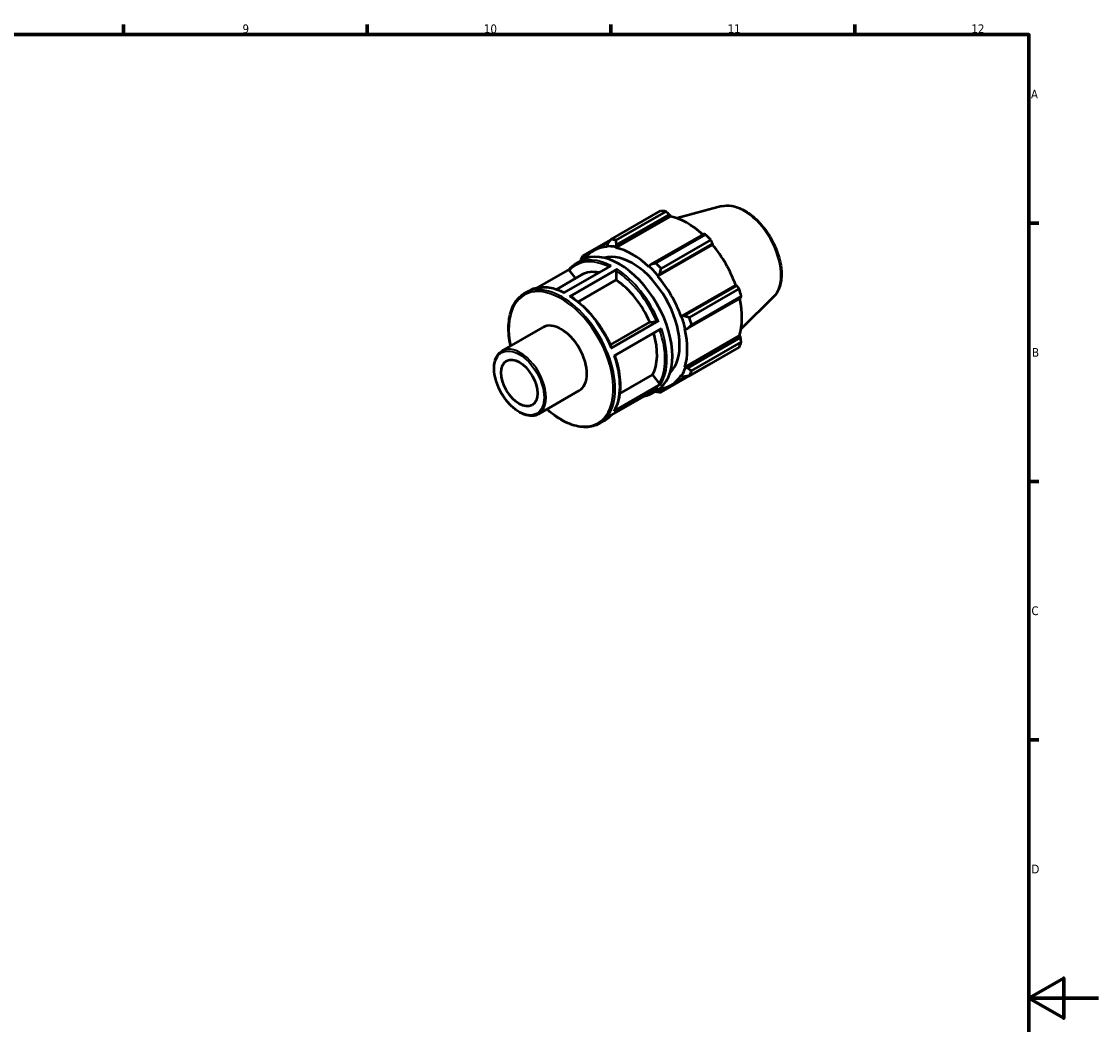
# Model space of a CAD drawing. Header units: millimetres. Extents: x 0 to 931, y 0 to 594.
# Tile 4 of 4: x 531 to 841, y 289 to 578. Entities that reach past the tile are written whole.
import ezdxf

# ---------------------------------------------------------------- set-up
doc = ezdxf.new("R2010")
doc.units = ezdxf.units.MM
for name, color, linetype, lineweight in [('Border (ISO)', 7, 'Continuous', 70), ('Visible (ISO)', 7, 'Continuous', 50), ('Visible Narrow (ISO)', 7, 'Continuous', 35)]:
    doc.layers.add(name, color=color, linetype=linetype, lineweight=lineweight)
doc.styles.add('Note Text (ISO)', font='tahoma.ttf')

# ---------------------------------------------------------------- blocks, each defined once
blk = doc.blocks.new('Borders Default Border')
at = {"layer": 'Border (ISO)'}
for p, q in [((560.67, 574), (560.67, 576.9)), ((630.75, 574), (630.75, 576.9)), ((700.83, 574), (700.83, 576.9)), ((770.92, 574), (770.92, 576.9)), ((821, 519.75), (823.9, 519.75)), ((821, 445.5), (823.9, 445.5)), ((821, 371.25), (823.9, 371.25))]:
    blk.add_line(p, q, dxfattribs=at)
at = {"layer": 'Border (ISO)', "flags": 128}
for points in [[(20, 20), (20, 574), (821, 574), (821, 20), (20, 20)], [(841, 297), (821, 297), (831, 302.77), (831, 291.23), (821, 297)]]:
    blk.add_lwpolyline(points, dxfattribs=at)
at = {"layer": 'Border (ISO)', "color": 232, "true_color": 0xca0064, "char_height": 2.5, "attachment_point": 7, "style": 'Note Text (ISO)'}
for s, insert in [('9', (594.88, 574.35)), ('10', (664.29, 574.35)), ('11', (734.37, 574.4)), ('12', (804.46, 574.4)), ('A', (821.59, 555.62)), ('B', (821.89, 481.37)), ('C', (821.73, 407.08)), ('D', (821.73, 332.88))]:
    blk.add_mtext(s, dxfattribs=dict(at, insert=insert))

msp = doc.modelspace()

# ---------------------------------------------------------------- linework, layer by layer
at = {"layer": 'Visible (ISO)'}
for p, q in [((732.627, 524.613), (719.908, 521.163)), ((700.789, 515.052), (715.09, 523.287)), ((702.253, 512.687), (717.958, 521.73)), ((716.571, 523.143), (702.27, 514.908)), ((702.439, 513.532), (717.639, 522.285)), ((717.639, 522.285), (717.958, 521.73)), ((700.738, 514.986), (692.662, 510.336)), ((695.86, 511.893), (700.343, 514.474)), ((727.437, 516.642), (712.237, 507.889)), ((713.763, 508.29), (728.064, 516.525)), ((729.545, 514.962), (715.245, 506.727)), ((699.815, 513.786), (699.633, 513.152)), ((699.633, 513.152), (699.711, 512.933)), ((702.202, 512.903), (702.439, 513.532)), ((702.253, 512.687), (702.202, 512.903)), ((714.286, 504.54), (729.991, 513.583)), ((714.861, 505.122), (730.061, 513.875)), ((730.061, 513.875), (729.991, 513.583)), ((690.866, 508.186), (692.442, 509.093)), ((692.856, 509.314), (692.887, 509.765)), ((692.887, 509.765), (694.04, 510.429)), ((712.237, 507.889), (711.796, 507.378)), ((688.867, 506.523), (679.73, 501.262)), ((685.164, 500.748), (692.379, 504.903)), ((687.3, 499.728), (700.876, 507.547)), ((688.869, 506.078), (690.626, 503.893)), ((702.573, 506.559), (688.997, 498.741)), ((702.29, 506.069), (702.29, 503.446)), ((711.796, 507.378), (711.744, 507.221)), ((714.365, 504.669), (714.861, 505.122)), ((702.29, 503.446), (691.381, 497.164)), ((714.286, 504.54), (714.365, 504.669)), ((720.998, 492.915), (736.703, 501.958)), ((736.989, 501.875), (721.789, 493.122)), ((736.703, 501.958), (736.989, 501.875)), ((675.996, 499.623), (677.289, 500.367)), ((723.371, 492.652), (737.672, 500.887)), ((738.286, 498.82), (723.985, 490.585)), ((747.593, 498.623), (738.226, 489.354)), ((722.876, 489.462), (738.076, 498.216)), ((721.148, 492.918), (720.998, 492.915)), ((721.789, 493.122), (721.148, 492.918)), ((669.526, 483.062), (681.264, 489.821)), ((700.665, 484.788), (711.98, 491.304)), ((700.894, 483.851), (714.471, 491.669)), ((715.312, 489.481), (701.735, 481.662)), ((711.98, 491.304), (713.943, 491.484)), ((722.051, 489.37), (722.213, 489.335)), ((722.213, 489.335), (722.876, 489.462)), ((722.051, 478.395), (737.756, 487.439)), ((738.076, 486.887), (722.876, 478.134)), ((737.756, 487.439), (738.076, 486.887)), ((737.672, 484.173), (723.371, 475.938)), ((723.985, 477.298), (738.286, 485.533)), ((715.245, 471.222), (729.545, 479.457)), ((722.213, 478.243), (722.051, 478.395)), ((722.876, 478.134), (722.213, 478.243)), ((703.323, 470.745), (712.749, 476.172)), ((712.749, 476.172), (714.711, 473.732)), ((718.137, 473.208), (722.725, 475.85)), ((720.998, 476.063), (721.148, 475.886)), ((721.148, 475.886), (721.789, 475.726)), ((679.983, 464.903), (691.721, 471.662)), ((714.383, 472.389), (700.807, 464.571)), ((701.663, 465.772), (715.24, 473.59)), ((712.424, 470.749), (714, 471.657)), ((714.861, 471.706), (714.423, 471.92)), ((716.046, 472.389), (714.861, 471.706)), ((697.554, 462.186), (698.847, 462.931))]:
    msp.add_line(p, q, dxfattribs=at)
for centre, major_axis, start_param, end_param in [((722.317, 501.372), (-11.977, 20.798), 5.8451561, 5.9396837), ((722.703, 501.594), (11.138, -19.342), 2.0696433, 2.6635608), ((708.017, 493.137), (-11.977, 20.798), 5.8451561, 5.9396837), ((722.317, 501.372), (11.977, -20.798), 1.9181653, 2.0126929), ((703.221, 490.375), (-10.779, 18.718), 3.1415927, 6.2831853), ((706.999, 492.55), (-11.138, 19.342), 5.9796864, 6.549182), ((706.999, 492.55), (-9.581, 16.638), 3.2838165, 6.1409615), ((706.999, 492.55), (-11.258, 19.55), 5.8051535, 5.9796864), ((706.999, 492.55), (-11.138, 19.342), 5.1942882, 5.8051535), ((722.703, 501.594), (11.138, -19.342), 1.2672974, 1.8781627), ((708.017, 493.137), (-11.977, 20.798), 0.347369, 0.4418966), ((708.017, 493.137), (-11.977, 20.798), 5.059758, 5.1542856), ((701.362, 489.304), (-8.983, 15.599), 5.8134941, 6.2831853), ((706.999, 492.55), (11.258, -19.55), 1.8781627, 2.0526956), ((701.362, 489.304), (8.983, -15.599), 1.3713551, 2.2851177), ((706.999, 492.55), (-11.138, 19.342), 4.4088901, 5.0197553), ((722.317, 501.372), (11.977, -20.798), 1.1327672, 1.2272947), ((722.703, 501.594), (11.138, -19.342), 0.4818993, 1.0759774), ((706.999, 492.55), (11.258, -19.55), 1.0927645, 1.2672974), ((708.017, 493.137), (-11.977, 20.798), 4.2743598, 4.3688874), ((686.492, 480.742), (-5.229, 9.08), 3.1415927, 6.2831853), ((706.999, 492.55), (-11.138, 19.342), 3.6234919, 4.2343571), ((701.362, 489.304), (8.983, -15.599), 0.3241575, 1.1828727), ((722.317, 501.372), (11.977, -20.798), 0.347369, 0.4418966), ((706.999, 492.55), (11.258, -19.55), 0.3073663, 0.4818993), ((708.017, 493.137), (11.977, -20.798), 0.347369, 0.4418966), ((706.999, 492.55), (11.138, -19.342), 6.0171887, 6.5905516), ((708.017, 493.137), (11.977, -20.798), 5.8451561, 5.9396837)]:
    msp.add_ellipse(centre, major_axis=major_axis, ratio=0.5780931, start_param=start_param, end_param=end_param, dxfattribs=at)
msp.add_ellipse((674.472, 473.819), major_axis=(3.66, -6.356), ratio=0.5780931, dxfattribs=at)
for points, knots in [([(732.627, 524.613), (733.565, 524.867), (734.581, 524.898), (736.755, 524.54), (737.92, 524.113), (740.26, 522.828), (741.436, 521.953), (743.651, 519.863), (744.69, 518.649), (746.534, 516.006), (747.339, 514.58), (748.641, 511.65), (749.137, 510.147), (749.768, 507.201), (749.902, 505.759), (749.77, 503.076), (749.506, 501.833), (748.671, 499.936), (748.189, 499.213), (747.593, 498.623)], [5.6508865, 5.6508865, 5.6508865, 5.6508865, 5.9414672, 5.9414672, 6.2600776, 6.2600776, 6.59097, 6.59097, 6.9211718, 6.9211718, 7.2498571, 7.2498571, 7.5786217, 7.5786217, 7.9089938, 7.9089938, 8.2396148, 8.2396148, 8.4901479, 8.4901479, 8.4901479, 8.4901479]), ([(688.838, 506.49), (688.956, 506.627), (689.077, 506.76), (689.327, 507.017), (689.455, 507.14), (689.719, 507.377), (689.854, 507.49), (690.132, 507.706), (690.274, 507.81), (690.565, 508.005), (690.714, 508.098), (690.866, 508.186)], [5.29685634, 5.29685634, 5.29685634, 5.29685634, 5.33742924, 5.33742924, 5.37800214, 5.37800214, 5.41857505, 5.41857505, 5.45914795, 5.45914795, 5.49972085, 5.49972085, 5.49972085, 5.49972085]), ([(688.869, 506.078), (688.838, 506.115), (688.811, 506.165), (688.782, 506.25), (688.775, 506.301), (688.781, 506.382), (688.796, 506.427), (688.823, 506.47), (688.83, 506.48), (688.838, 506.489)], [0.177887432, 0.177887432, 0.177887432, 0.177887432, 0.192734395, 0.192734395, 0.207566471, 0.207566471, 0.22238125, 0.22238125, 0.226804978, 0.226804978, 0.226804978, 0.226804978]), ([(702.29, 506.069), (702.29, 506.109), (702.299, 506.161), (702.325, 506.251), (702.349, 506.305), (702.398, 506.391), (702.433, 506.438), (702.497, 506.506), (702.538, 506.539), (702.573, 506.559)], [0.177887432, 0.177887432, 0.177887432, 0.177887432, 0.192734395, 0.192734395, 0.207566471, 0.207566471, 0.22238125, 0.22238125, 0.237182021, 0.237182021, 0.237182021, 0.237182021]), ([(671.949, 484.457), (671.735, 485.467), (671.58, 486.461), (671.297, 489.426), (671.371, 491.311), (672.052, 494.669), (672.658, 496.144), (674.19, 498.293), (675.03, 499.066), (675.996, 499.623)], [4.4391949, 4.4391949, 4.4391949, 4.4391949, 4.596139, 4.596139, 4.9192337, 4.9192337, 5.2414099, 5.2414099, 5.4997209, 5.4997209, 5.4997209, 5.4997209]), ([(677.289, 500.367), (677.837, 500.683), (678.426, 500.929), (679.666, 501.275), (680.318, 501.376), (681.668, 501.432), (682.366, 501.387), (683.794, 501.156), (684.524, 500.969), (685.973, 500.469), (686.692, 500.161), (687.412, 499.793)], [5.49972085, 5.49972085, 5.49972085, 5.49972085, 5.64629368, 5.64629368, 5.79286652, 5.79286652, 5.93943935, 5.93943935, 6.08601218, 6.08601218, 6.22722508, 6.22722508, 6.22722508, 6.22722508]), ([(688.997, 498.741), (689.032, 498.761), (689.073, 498.775), (689.137, 498.781), (689.172, 498.775), (689.198, 498.759), (689.2, 498.758), (689.202, 498.757)], [0, 0, 0, 0, 0.014800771, 0.014800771, 0.02961555, 0.02961555, 0.030696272, 0.030696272, 0.030696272, 0.030696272]), ([(689.202, 498.757), (690.152, 498.142), (691.095, 497.43), (692.933, 495.832), (693.829, 494.947), (695.545, 493.037), (696.365, 492.011), (697.901, 489.852), (698.617, 488.72), (699.921, 486.387), (700.509, 485.187), (701.022, 483.974)], [0.0611797, 0.0611797, 0.0611797, 0.0611797, 0.24823665, 0.24823665, 0.43529361, 0.43529361, 0.62235056, 0.62235056, 0.80940752, 0.80940752, 0.99646447, 0.99646447, 0.99646447, 0.99646447]), ([(714.471, 491.669), (714.436, 491.649), (714.388, 491.625), (714.3, 491.586), (714.245, 491.564), (714.153, 491.531), (714.1, 491.515), (714.017, 491.495), (713.973, 491.487), (713.943, 491.484)], [0, 0, 0, 0, 0.014803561, 0.014803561, 0.029616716, 0.029616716, 0.044441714, 0.044441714, 0.059276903, 0.059276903, 0.059276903, 0.059276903]), ([(701.022, 483.973), (701.024, 483.969), (701.024, 483.965), (701.019, 483.947), (701.005, 483.929), (700.963, 483.894), (700.929, 483.871), (700.894, 483.851)], [0.20146025, 0.20146025, 0.20146025, 0.20146025, 0.207493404, 0.207493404, 0.222306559, 0.222306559, 0.23711012, 0.23711012, 0.23711012, 0.23711012]), ([(679.983, 464.903), (679.422, 464.58), (678.779, 464.404), (677.379, 464.356), (676.619, 464.496), (675.048, 465.081), (674.234, 465.54), (672.652, 466.728), (671.884, 467.459), (670.475, 469.113), (669.832, 470.036), (668.734, 471.981), (668.279, 473.004), (667.599, 475.049), (667.375, 476.073), (667.186, 478.022), (667.221, 478.948), (667.559, 480.605), (667.861, 481.338), (668.628, 482.402), (669.046, 482.785), (669.526, 483.062)], [2.3581282, 2.3581282, 2.3581282, 2.3581282, 2.6559408, 2.6559408, 2.9673874, 2.9673874, 3.2922502, 3.2922502, 3.6185951, 3.6185951, 3.9438704, 3.9438704, 4.2687043, 4.2687043, 4.594064, 4.594064, 4.9204755, 4.9204755, 5.2447355, 5.2447355, 5.4997209, 5.4997209, 5.4997209, 5.4997209]), ([(701.877, 481.744), (702.293, 480.535), (702.631, 479.326), (703.144, 476.932), (703.316, 475.749), (703.483, 473.461), (703.479, 472.356), (703.289, 470.264), (703.105, 469.276), (702.561, 467.449), (702.2, 466.61), (701.756, 465.862)], [1.11051203, 1.11051203, 1.11051203, 1.11051203, 1.29557821, 1.29557821, 1.48267687, 1.48267687, 1.66977552, 1.66977552, 1.85687418, 1.85687418, 2.04397283, 2.04397283, 2.04397283, 2.04397283]), ([(712.424, 470.749), (711.876, 470.433), (711.287, 470.188), (710.443, 469.952), (710.215, 469.899), (709.983, 469.855)], [2.3581282, 2.3581282, 2.3581282, 2.3581282, 2.50470103, 2.50470103, 2.55767706, 2.55767706, 2.55767706, 2.55767706]), ([(715.24, 473.59), (715.205, 473.57), (715.157, 473.555), (715.069, 473.547), (715.014, 473.552), (714.922, 473.576), (714.868, 473.601), (714.786, 473.655), (714.742, 473.694), (714.711, 473.732)], [0, 0, 0, 0, 0.014803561, 0.014803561, 0.029616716, 0.029616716, 0.044441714, 0.044441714, 0.059276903, 0.059276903, 0.059276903, 0.059276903]), ([(697.554, 462.186), (696.4, 461.522), (695.067, 461.17), (692.168, 461.116), (690.596, 461.429), (687.362, 462.694), (685.698, 463.659), (683.517, 465.333), (682.957, 465.8), (682.407, 466.298)], [2.3581282, 2.3581282, 2.3581282, 2.3581282, 2.6668475, 2.6668475, 2.9831426, 2.9831426, 3.3057031, 3.3057031, 3.4186542, 3.4186542, 3.4186542, 3.4186542]), ([(700.846, 464.593), (700.738, 464.468), (700.626, 464.346), (700.387, 464.1), (700.258, 463.977), (699.994, 463.74), (699.859, 463.627), (699.581, 463.41), (699.439, 463.307), (699.148, 463.111), (698.999, 463.018), (698.847, 462.931)], [2.15857934, 2.15857934, 2.15857934, 2.15857934, 2.19583659, 2.19583659, 2.23640949, 2.23640949, 2.27698239, 2.27698239, 2.3175553, 2.3175553, 2.3581282, 2.3581282, 2.3581282, 2.3581282]), ([(701.756, 465.862), (701.755, 465.861), (701.754, 465.859), (701.732, 465.824), (701.698, 465.792), (701.663, 465.772)], [0.221561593, 0.221561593, 0.221561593, 0.221561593, 0.222306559, 0.222306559, 0.23711012, 0.23711012, 0.23711012, 0.23711012])]:
    msp.add_open_spline(points, degree=3, knots=knots, dxfattribs=at)
for points, weights in [([(717.639, 522.285), (717.118, 522.706), (716.571, 523.143)], [1.00331505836, 1.00206524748, 1]), ([(700.789, 515.052), (700.286, 514.402), (699.815, 513.786)], [1.01589660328, 1.01130664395, 1.00591559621]), ([(702.439, 513.532), (702.35, 514.202), (702.27, 514.908)], [1.00591559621, 1.01130664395, 1.01589660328]), ([(728.064, 516.525), (727.746, 516.586), (727.437, 516.642)], [1, 1.00206524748, 1.00331505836]), ([(730.061, 513.875), (729.81, 514.409), (729.545, 514.962)], [1.00331505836, 1.00206524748, 1]), ([(692.049, 508.976), (692.039, 508.916), (692.029, 508.856)], [1.01589660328, 1.01556181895, 1.01522277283]), ([(692.887, 509.765), (692.77, 510.041), (692.662, 510.336)], [1.00591559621, 1.01130664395, 1.01589660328]), ([(713.763, 508.29), (712.978, 508.082), (712.237, 507.889)], [1.01589660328, 1.01130664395, 1.00591559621]), ([(714.861, 505.122), (715.042, 505.904), (715.245, 506.727)], [1.00591559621, 1.01130664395, 1.01589660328]), ([(737.672, 500.887), (737.326, 501.392), (736.989, 501.875)], [1, 1.00206524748, 1.00331505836]), ([(738.076, 498.216), (738.181, 498.513), (738.286, 498.82)], [1.00331505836, 1.00206524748, 1]), ([(723.371, 492.652), (722.557, 492.888), (721.789, 493.122)], [1.01589660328, 1.01130664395, 1.00591559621]), ([(722.876, 489.462), (723.412, 490.009), (723.985, 490.585)], [1.00591559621, 1.01130664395, 1.01589660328]), ([(738.286, 485.533), (738.181, 486.225), (738.076, 486.887)], [1, 1.00206524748, 1.00331505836]), ([(723.985, 477.298), (723.412, 477.721), (722.876, 478.134)], [1.01589660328, 1.01130664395, 1.00591559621]), ([(729.545, 479.457), (729.559, 479.483), (729.572, 479.509)], [1, 1.00010402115, 1.00020597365]), ([(721.789, 475.726), (722.557, 475.826), (723.371, 475.938)], [1.00591559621, 1.01130664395, 1.01589660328]), ([(713.602, 471.427), (713.682, 471.397), (713.763, 471.366)], [1.0149370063, 1.01542110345, 1.01589660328]), ([(715.245, 471.222), (715.042, 471.465), (714.861, 471.706)], [1.01589660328, 1.01130664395, 1.00591559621])]:
    msp.add_rational_spline(points, weights, degree=2, dxfattribs=at)
at = {"layer": 'Visible Narrow (ISO)'}
for centre, major_axis, start_param, end_param in [((738.965, 510.959), (-7.57, 13.145), 3.2927583, 6.1320197), ((701.362, 489.304), (-10.579, 18.372), 5.5712679, 6.4849438), ((701.645, 489.467), (-10.779, 18.718), 5.5500652, 6.2831853), ((701.362, 489.304), (10.579, -18.372), 1.3622257, 2.2961535), ((701.645, 489.467), (-10.779, 18.718), 4.5028676, 5.4388953), ((686.775, 480.905), (10.779, -18.718), 0, 3.1415927), ((688.068, 481.649), (-10.779, 18.718), 5.5500652, 6.2831853), ((686.492, 480.742), (-10.579, 18.372), 2.0877356, 7.3370423), ((688.068, 481.649), (10.779, -18.718), 1.361275, 2.2973027), ((701.645, 489.467), (10.779, -18.718), 0.3140774, 1.2501051), ((701.362, 489.304), (10.579, -18.372), 0.3150281, 1.2438314), ((674.754, 473.982), (5.229, -9.08), 0, 3.1415927), ((688.068, 481.649), (10.779, -18.718), 0.3140774, 1.2501051), ((701.362, 489.304), (10.579, -18.372), 6.219388, 6.3469827), ((701.645, 489.467), (10.779, -18.718), 0, 0.2029076), ((688.068, 481.649), (10.779, -18.718), 0, 0.2029076)]:
    msp.add_ellipse(centre, major_axis=major_axis, ratio=0.5780931, start_param=start_param, end_param=end_param, dxfattribs=at)
msp.add_ellipse((674.472, 473.819), major_axis=(5.029, -8.733), ratio=0.5780931, dxfattribs=at)

# ---------------------------------------------------------------- block references
msp.add_blockref('Borders Default Border', (0, 0))

doc.saveas('drawing.dxf')
